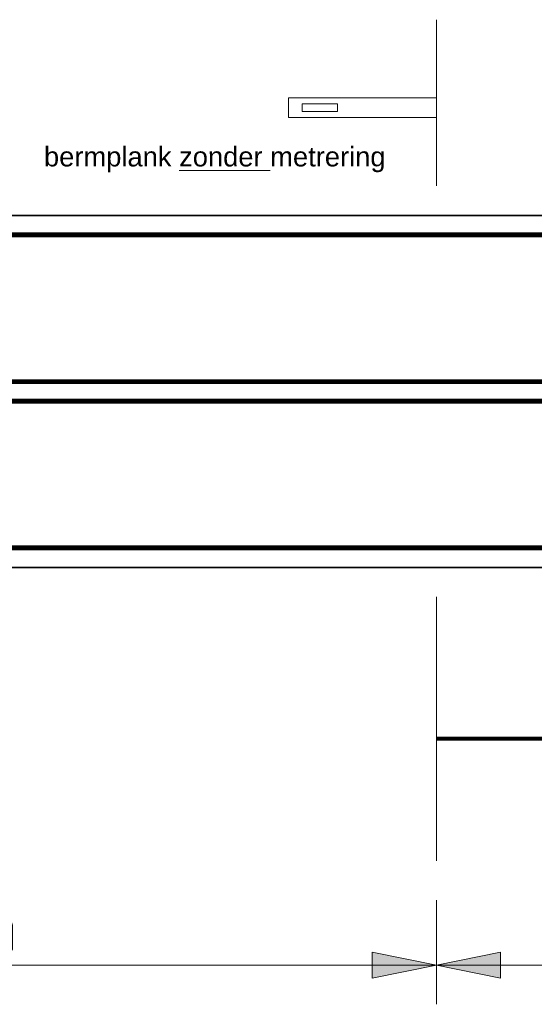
# Model space of a CAD drawing. Header units: metres. Extents: x -699 to 2316, y -1199 to 781.
# Tile 124 of 256: x -91.95 to -89.32, y -90.01 to -84.97. Entities that reach past the tile are written whole.
import ezdxf

# ---------------------------------------------------------------- set-up
doc = ezdxf.new("R2010")
doc.units = ezdxf.units.M
doc.header["$PDMODE"] = 1
for name, color, linetype, lineweight in [('B-WE-VW-VERKEERSTEKEN_BORD-G', 7, 'Continuous', 18), ('N-WE-VH-KANTVERHARDING-G', 210, 'Continuous', 35), ('N-WE-VW-MARKERING_LANGS_STREEP_DOORGETROKKEN_020-G', 7, 'Continuous', 18), ('X-XX-AL-AANPIJLING-M-100', 7, 'Continuous', 18)]:
    doc.layers.add(name, color=color, linetype=linetype, lineweight=lineweight)
doc.styles.add('ariel', font='arial.ttf')
doc.styles.add('NLCS-ISO Standaard', font='NLCS-ISO.ttf')
doc.dimstyles.new('NLCS-M100-T25-Pijl-A', dxfattribs={"dimtxt": 0.25, "dimasz": 0.1875, "dimexe": 0.2, "dimexo": 0.2, "dimgap": 0.06999999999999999, "dimtad": 1, "dimlfac": -1, "dimzin": 0, "dimdsep": 46, "dimtxsty": 'NLCS-ISO Standaard', "dimblk": 'Pijl', "dimblk1": 'Pijl', "dimblk2": 'Pijl', "dimcen": 2.5, "dimdle": 2, "dimclrd": 256, "dimclre": 256, "dimclrt": 256, "dimadec": 0, "dimazin": 0, "dimtfac": 1, "dimtofl": 0, "dimtmove": 0, "dimatfit": 3, "dimldrblk": 'Pijl', "dimfxl": 1, "dimtolj": 1, "dimtzin": 0, "dimlwd": 18, "dimlwe": 18, "dimarcsym": 0})

# ---------------------------------------------------------------- blocks, each defined once
blk = doc.blocks.new('Pijl')
h = blk.add_hatch(color=256)
h.paths.add_polyline_path([(2.220446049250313e-16, 0), (-1.75, 0.352142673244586), (-1.749922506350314, 1.310063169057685e-14)])
h.paths.add_polyline_path([(-1.749922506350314, 1.310063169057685e-14), (-1.749845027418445, -0.3520757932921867), (0, 0)])
for p, q in [((0, 0), (-1.75, 0.352142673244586)), ((-1.75, 0.352142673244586), (-1.749845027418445, -0.3520757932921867)), ((-1.901878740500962, 1.4210854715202e-14), (0, 0)), ((0, 0), (-1.749845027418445, -0.3520757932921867))]:
    blk.add_line(p, q)
blk = doc.blocks.new('*D619')
at = {"layer": 'Defpoints', "color": 0, "transparency": 16777216}
for p in [(-94.8172799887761, -88.77430228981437), (-89.81727998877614, -89.27430228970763), (-89.81727998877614, -89.8069978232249)]:
    blk.add_point(p, dxfattribs=at)
at = {"layer": 'X-XX-AL-AANPIJLING-M-100', "lineweight": 18, "transparency": 16777216}
for p, q in [((-94.8172799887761, -88.97430228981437), (-94.8172799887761, -90.0069978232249)), ((-89.81727998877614, -89.47430228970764), (-89.81727998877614, -90.0069978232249)), ((-94.6297799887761, -89.8069978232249), (-90.00477998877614, -89.8069978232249))]:
    blk.add_line(p, q, dxfattribs=at)
at = {"layer": 'X-XX-AL-AANPIJLING-M-100', "lineweight": 18, "transparency": 16777216, "xscale": 0.1875, "yscale": 0.1875, "zscale": 0.1875, "rotation": 180}
blk.add_blockref('Pijl', (-94.8172799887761, -89.8069978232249), dxfattribs=at)
at = {"layer": 'X-XX-AL-AANPIJLING-M-100', "lineweight": 18, "transparency": 16777216, "xscale": 0.1875, "yscale": 0.1875, "zscale": 0.1875}
blk.add_blockref('Pijl', (-89.81727998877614, -89.8069978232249), dxfattribs=at)
at = {"layer": 'X-XX-AL-AANPIJLING-M-100', "transparency": 16777216, "insert": (-92.31727998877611, -89.61199782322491), "char_height": 0.25, "attachment_point": 5, "style": 'NLCS-ISO Standaard'}
blk.add_mtext('\\A1;200m', dxfattribs=at)
blk = doc.blocks.new('*D620')
at = {"layer": 'Defpoints', "color": 0, "transparency": 16777216}
for p in [(-84.8172799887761, -88.77430228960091), (-89.81727998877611, -89.27430228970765), (-84.8172799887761, -89.80699782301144)]:
    blk.add_point(p, dxfattribs=at)
at = {"layer": 'X-XX-AL-AANPIJLING-M-100', "lineweight": 18, "transparency": 16777216}
for p, q in [((-84.8172799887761, -88.97430228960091), (-84.8172799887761, -90.00699782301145)), ((-89.81727998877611, -89.47430228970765), (-89.81727998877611, -90.00699782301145)), ((-89.62977998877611, -89.80699782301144), (-85.0047799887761, -89.80699782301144))]:
    blk.add_line(p, q, dxfattribs=at)
at = {"layer": 'X-XX-AL-AANPIJLING-M-100', "lineweight": 18, "transparency": 16777216, "xscale": 0.1875, "yscale": 0.1875, "zscale": 0.1875, "rotation": 180}
blk.add_blockref('Pijl', (-89.81727998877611, -89.80699782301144), dxfattribs=at)
at = {"layer": 'X-XX-AL-AANPIJLING-M-100', "lineweight": 18, "transparency": 16777216, "xscale": 0.1875, "yscale": 0.1875, "zscale": 0.1875}
blk.add_blockref('Pijl', (-84.8172799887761, -89.80699782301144), dxfattribs=at)
at = {"layer": 'X-XX-AL-AANPIJLING-M-100', "transparency": 16777216, "insert": (-87.31727998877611, -89.61199782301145), "char_height": 0.25, "attachment_point": 5, "style": 'NLCS-ISO Standaard'}
blk.add_mtext('\\A1;200m', dxfattribs=at)

msp = doc.modelspace()

# ---------------------------------------------------------------- linework, layer by layer
at = {"layer": 'B-WE-VW-VERKEERSTEKEN_BORD-G', "color": 8, "lineweight": 5}
for p, q in [((-89.81727998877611, -85.37383130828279), (-90.57405784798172, -85.37383130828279)), ((-90.57405784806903, -85.4743022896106), (-90.57405784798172, -85.37383130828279)), ((-90.50372816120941, -85.40397260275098), (-90.32288039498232, -85.40397260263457)), ((-90.50372816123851, -85.44416099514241), (-90.50372816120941, -85.40397260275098)), ((-90.3225235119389, -85.44416099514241), (-90.3225235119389, -85.40397260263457)), ((-90.50372816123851, -85.44416099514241), (-90.32288039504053, -85.44416099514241)), ((-89.81952548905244, -85.47430228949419), (-90.57405784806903, -85.4743022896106))]:
    msp.add_line(p, q, dxfattribs=at)
at = {"layer": 'B-WE-VW-VERKEERSTEKEN_BORD-G', "color": 8, "lineweight": 5, "const_width": 0.02}
msp.add_lwpolyline([(-89.08438438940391, -88.64930228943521), (-89.81727998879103, -88.64930228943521)], dxfattribs=at)
at = {"layer": 'N-WE-VH-KANTVERHARDING-G', "color": 8, "lineweight": 5}
for p, q in [((-89.81727998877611, -84.97430228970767), (-89.81727998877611, -85.82430228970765)), ((-89.81727998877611, -87.92430228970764), (-89.81727998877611, -89.27430228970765))]:
    msp.add_line(p, q, dxfattribs=at)
at = {"layer": 'N-WE-VH-KANTVERHARDING-G', "flags": 128}
for points in [[(-96.00524358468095, -85.97430229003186), (-73.73754350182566, -85.97430228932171)], [(-96.00524358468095, -87.77430229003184), (-73.73754350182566, -87.7743022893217)]]:
    msp.add_lwpolyline(points, dxfattribs=at)
at = {"layer": 'N-WE-VW-MARKERING_LANGS_STREEP_DOORGETROKKEN_020-G', "color": 253, "linetype": 'Continuous', "const_width": 0.025, "flags": 128}
for points in [[(-96.00524358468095, -86.07430229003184), (-73.73754350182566, -86.0743022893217)], [(-96.00524358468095, -86.82430229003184), (-73.73754350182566, -86.8243022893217)], [(-96.00524358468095, -86.92430229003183), (-73.73754350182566, -86.92430228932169)], [(-96.00524358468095, -87.67430229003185), (-73.73754350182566, -87.6743022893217)]]:
    msp.add_lwpolyline(points, dxfattribs=at)

# ---------------------------------------------------------------- texts
at = {"layer": 'B-WE-VW-VERKEERSTEKEN_BORD-G', "color": 8, "insert": (-91.82405784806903, -85.62430228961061), "char_height": 0.1, "width": 1.756744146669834, "attachment_point": 1, "style": 'ariel', "bg_fill": 3, "box_fill_scale": 1.1, "bg_fill_color": 256, "bg_fill_transparency": 0}
msp.add_mtext('bermplank {\\Lzonder} metrering', dxfattribs=at)

# ---------------------------------------------------------------- dimensions: what is measured, and where the dimension line sits
at = {"layer": 'X-XX-AL-AANPIJLING-M-100'}
for base, p1, p2, picture, middle in [((-89.81727998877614, -89.8069978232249), (-94.8172799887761, -88.77430228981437), (-89.81727998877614, -89.27430228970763), '*D619', (-92.31727998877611, -89.61199782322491)), ((-84.8172799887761, -89.80699782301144), (-89.81727998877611, -89.27430228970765), (-84.8172799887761, -88.77430228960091), '*D620', (-87.31727998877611, -89.61199782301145))]:
    dim = msp.add_linear_dim(base=base, p1=p1, p2=p2, text='200m', dimstyle='NLCS-M100-T25-Pijl-A', dxfattribs=at)
    dim.commit()
    dim.dimension.update_dxf_attribs({"geometry": picture, "text_midpoint": middle})

doc.saveas('drawing.dxf')
